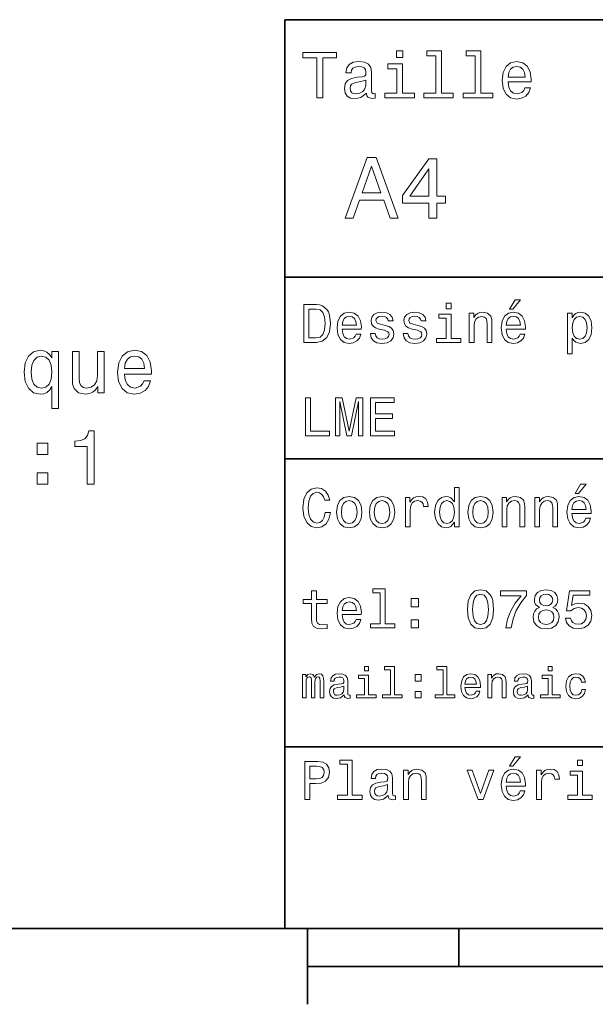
# Model space of a CAD drawing. Extents: x 0 to 296, y 0 to 210.
# Tile 2 of 8: x 79 to 118, y 5 to 70. Entities that reach past the tile are written whole.
import ezdxf

# ---------------------------------------------------------------- set-up
doc = ezdxf.new("R2010")
doc.units = 0

msp = doc.modelspace()

# ---------------------------------------------------------------- linework, layer by layer
at = {"color": 7, "lineweight": 35}
for p, q in [((97, 10), (97, 70)), ((97, 70), (287, 70)), ((97, 53), (162, 53)), ((97, 41), (162, 41)), ((97, 22), (162, 22)), ((10, 10), (287, 10)), ((97, 10), (287, 10)), ((98.5, 7.5), (198.5, 7.5))]:
    msp.add_line(p, q, dxfattribs=at)
at = {"color": 7, "lineweight": 35, "ltscale": 0.125}
msp.add_line((98.5, 10), (98.5, 5), dxfattribs=at)
at = {"color": 7, "lineweight": 35, "ltscale": 0.0625}
msp.add_line((108.5, 10), (108.5, 7.5), dxfattribs=at)
at = {"color": 7, "lineweight": 13}
for points in [[(99.102303, 64.837173), (99.5, 64.837173), (99.5, 67.47406), (100.407784, 67.47406), (100.407784, 67.837173), (98.190201, 67.837173), (98.190201, 67.47406), (99.102303, 67.47406)], [(104.786743, 67.940918), (104.384727, 67.940918), (104.384727, 67.508644), (104.786743, 67.508644)], [(106.969742, 67.621033), (106.969742, 65.157059), (106.187317, 65.157059), (106.187317, 64.837173), (108.128242, 64.837173), (108.128242, 65.157059), (107.350143, 65.157059), (107.350143, 67.940918), (106.373199, 67.940918), (106.373199, 67.621033)], [(109.572044, 67.621033), (109.572044, 65.157059), (108.789627, 65.157059), (108.789627, 64.837173), (110.730545, 64.837173), (110.730545, 65.157059), (109.952454, 65.157059), (109.952454, 67.940918), (108.975502, 67.940918), (108.975502, 67.621033)], [(102.387611, 65.139771), (102.387611, 65.126801), (102.409225, 64.979828), (102.47406, 64.876076), (102.746399, 64.793945), (102.958214, 64.828529), (102.958214, 65.122475), (102.867432, 65.109505), (102.746399, 65.165703), (102.724785, 65.338615), (102.724785, 66.540344), (102.672913, 66.84726), (102.521614, 67.0634), (102.257927, 67.193085), (101.886169, 67.240631), (101.523056, 67.188759), (101.255043, 67.041786), (101.086456, 66.812675), (101.030258, 66.510086), (101.030258, 66.484146), (101.371758, 66.484146), (101.402016, 66.665703), (101.497116, 66.795387), (101.65274, 66.873199), (101.873199, 66.903458), (102.085014, 66.881844), (102.236313, 66.817001), (102.327087, 66.704605), (102.357346, 66.548988), (102.340057, 66.367432), (102.270897, 66.276657), (102.097984, 66.233429), (101.773773, 66.198845), (101.402016, 66.121033), (101.138329, 65.982704), (100.982712, 65.766571), (100.935158, 65.446686), (100.978386, 65.161385), (101.112389, 64.949562), (101.328529, 64.815559), (101.626801, 64.768013), (102.028816, 64.858788)], [(104.773773, 65.157059), (104.773773, 67.080688), (103.796829, 67.080688), (103.796829, 66.756485), (104.393372, 66.756485), (104.393372, 65.157059), (103.615273, 65.157059), (103.615273, 64.837173), (105.560516, 64.837173), (105.560516, 65.157059)], [(111.750717, 65.887604), (113.272339, 65.887604), (113.276657, 66.064842), (113.207497, 66.561958), (113.017288, 66.933716), (112.714699, 67.158501), (112.312683, 67.240631), (111.919312, 67.154175), (111.616714, 66.912102), (111.422188, 66.51873), (111.353027, 66), (111.41787, 65.4683), (111.612396, 65.079247), (111.91066, 64.837173), (112.299713, 64.755043), (112.636887, 64.811234), (112.913544, 64.958214), (113.116714, 65.191643), (113.233429, 65.502876), (112.857346, 65.502876), (112.779541, 65.329971), (112.667145, 65.200287), (112.34726, 65.096542), (112.100868, 65.144089), (111.914986, 65.295387), (111.793945, 65.541786), (111.750717, 65.874634)], [(111.750717, 66.207489), (111.798271, 66.50576), (111.914986, 66.726219), (112.092216, 66.860229), (112.325653, 66.907776), (112.554756, 66.860229), (112.731987, 66.726219), (112.840057, 66.50576), (112.878967, 66.207489)], [(102.344383, 65.649857), (102.292511, 65.425072), (102.154182, 65.252159), (101.946686, 65.139771), (101.691643, 65.100861), (101.527374, 65.122475), (101.41066, 65.191643), (101.337173, 65.312675), (101.315559, 65.481262), (101.332855, 65.632561), (101.402016, 65.740631), (101.678673, 65.861671), (102.028816, 65.913544), (102.344383, 66.017288)], [(100.982712, 56.9049), (101.51297, 56.9049), (101.933716, 58.080692), (103.530258, 58.080692), (103.951012, 56.9049), (104.492798, 56.9049), (103.028816, 60.910664), (102.440926, 60.910664)], [(106.521614, 56.9049), (107.040344, 56.9049), (107.040344, 57.896255), (107.610954, 57.896255), (107.610954, 58.357349), (107.040344, 58.357349), (107.040344, 60.818443), (106.515854, 60.818443), (104.763687, 58.403458), (104.763687, 57.896255), (106.521614, 57.896255)], [(102.118156, 58.570606), (102.734871, 60.334293), (103.351585, 58.570606)], [(105.247841, 58.357349), (106.521614, 60.149857), (106.521614, 58.357349)], [(111.84726, 50.88797), (112.059799, 50.88797), (112.560516, 51.500362), (112.207489, 51.500362)], [(99.080688, 51.190563), (98.248558, 51.190563), (98.248558, 48.690563), (99.080688, 48.690563), (99.473343, 48.769814), (99.765129, 49.011169), (99.945244, 49.40382), (100.010086, 49.940563), (99.952446, 50.488113), (99.880402, 50.70425), (99.779541, 50.877163), (99.487755, 51.111313), (99.296829, 51.168949)], [(99.055473, 50.891571), (99.329254, 50.837536), (99.516571, 50.671829), (99.628242, 50.376442), (99.664268, 49.940563), (99.624641, 49.519093), (99.51297, 49.223705), (99.322044, 49.047192), (99.055473, 48.989555), (98.583572, 48.989555), (98.583572, 50.891571)], [(107.992798, 51.27702), (107.657784, 51.27702), (107.657784, 50.916786), (107.992798, 50.916786)], [(100.784584, 49.565922), (102.052597, 49.565922), (102.056198, 49.713619), (101.998558, 50.127884), (101.840057, 50.437683), (101.587898, 50.625), (101.252884, 50.693443), (100.925072, 50.621399), (100.672913, 50.41967), (100.510803, 50.091862), (100.453171, 49.659584), (100.507202, 49.216499), (100.669312, 48.892292), (100.91787, 48.690563), (101.242073, 48.62212), (101.523056, 48.668949), (101.753601, 48.791428), (101.922913, 48.98595), (102.020172, 49.245319), (101.706772, 49.245319), (101.64193, 49.101227), (101.548271, 48.993156), (101.2817, 48.9067), (101.07637, 48.946327), (100.921471, 49.072407), (100.820602, 49.27774), (100.784584, 49.555115)], [(100.784584, 49.832493), (100.824211, 50.081055), (100.921471, 50.264771), (101.069168, 50.376442), (101.263687, 50.416069), (101.454613, 50.376442), (101.602303, 50.264771), (101.69236, 50.081055), (101.724785, 49.832493)], [(103.623199, 49.818085), (103.317001, 49.890129), (103.090057, 49.972984), (103.014412, 50.142292), (103.036026, 50.261169), (103.111671, 50.347622), (103.234146, 50.401657), (103.41066, 50.423271), (103.579971, 50.401657), (103.713257, 50.336815), (103.799713, 50.239555), (103.835732, 50.109871), (104.145531, 50.109871), (104.145531, 50.117077), (104.091499, 50.351227), (103.943802, 50.534943), (103.713257, 50.650219), (103.41066, 50.693443), (103.104469, 50.650219), (102.881126, 50.531342), (102.740631, 50.354828), (102.697403, 50.131485), (102.729828, 49.915348), (102.830688, 49.76405), (102.996399, 49.655983), (103.237755, 49.580334), (103.590775, 49.493877), (103.806915, 49.40382), (103.864555, 49.331772), (103.886169, 49.223705), (103.853745, 49.09042), (103.767288, 48.989555), (103.626801, 48.924713), (103.439484, 48.903099), (103.241356, 48.924713), (103.09726, 49.000362), (103, 49.122841), (102.960373, 49.292149), (102.654175, 49.292149), (102.704613, 49.003963), (102.852303, 48.795029), (103.086456, 48.668949), (103.41066, 48.62212), (103.749283, 48.668949), (103.997841, 48.795029), (104.149139, 48.996758), (104.203171, 49.259727), (104.163544, 49.486671), (104.051872, 49.641571), (103.868156, 49.742435)], [(105.791786, 49.818085), (105.485588, 49.890129), (105.258644, 49.972984), (105.182999, 50.142292), (105.204613, 50.261169), (105.280258, 50.347622), (105.40274, 50.401657), (105.579254, 50.423271), (105.748558, 50.401657), (105.881844, 50.336815), (105.9683, 50.239555), (106.004326, 50.109871), (106.314117, 50.109871), (106.314117, 50.117077), (106.260086, 50.351227), (106.112396, 50.534943), (105.881844, 50.650219), (105.579254, 50.693443), (105.273056, 50.650219), (105.049713, 50.531342), (104.909225, 50.354828), (104.865997, 50.131485), (104.898415, 49.915348), (104.999283, 49.76405), (105.164986, 49.655983), (105.406342, 49.580334), (105.759369, 49.493877), (105.975502, 49.40382), (106.033142, 49.331772), (106.054756, 49.223705), (106.022339, 49.09042), (105.935883, 48.989555), (105.795387, 48.924713), (105.60807, 48.903099), (105.409943, 48.924713), (105.265854, 49.000362), (105.168587, 49.122841), (105.12896, 49.292149), (104.822769, 49.292149), (104.873199, 49.003963), (105.020897, 48.795029), (105.255043, 48.668949), (105.579254, 48.62212), (105.91787, 48.668949), (106.166428, 48.795029), (106.317726, 48.996758), (106.371758, 49.259727), (106.33213, 49.486671), (106.220459, 49.641571), (106.036743, 49.742435)], [(107.981987, 48.957134), (107.981987, 50.560158), (107.16787, 50.560158), (107.16787, 50.289986), (107.664986, 50.289986), (107.664986, 48.957134), (107.016571, 48.957134), (107.016571, 48.690563), (108.637611, 48.690563), (108.637611, 48.957134)], [(109.181557, 48.690563), (109.498558, 48.690563), (109.498558, 49.807278), (109.530983, 50.063042), (109.635445, 50.250362), (109.797546, 50.365635), (110.013687, 50.408863), (110.1866, 50.372841), (110.29467, 50.275578), (110.348701, 50.113472), (110.366714, 49.897335), (110.366714, 48.690563), (110.683716, 48.690563), (110.683716, 49.962177), (110.669312, 50.217941), (110.604469, 50.430477), (110.39193, 50.625), (110.060516, 50.693443), (109.876801, 50.668228), (109.721901, 50.599785), (109.588615, 50.484512), (109.484146, 50.329613), (109.484146, 50.625), (109.181557, 50.625)], [(111.627518, 49.565922), (112.895531, 49.565922), (112.899132, 49.713619), (112.841499, 50.127884), (112.682999, 50.437683), (112.430832, 50.625), (112.095825, 50.693443), (111.768013, 50.621399), (111.515854, 50.41967), (111.353745, 50.091862), (111.296112, 49.659584), (111.350143, 49.216499), (111.512245, 48.892292), (111.760803, 48.690563), (112.085014, 48.62212), (112.365997, 48.668949), (112.596542, 48.791428), (112.765854, 48.98595), (112.863113, 49.245319), (112.549713, 49.245319), (112.484871, 49.101227), (112.391212, 48.993156), (112.124641, 48.9067), (111.919312, 48.946327), (111.764412, 49.072407), (111.663544, 49.27774), (111.627518, 49.555115)], [(111.627518, 49.832493), (111.667145, 50.081055), (111.764412, 50.264771), (111.912102, 50.376442), (112.106628, 50.416069), (112.297546, 50.376442), (112.445244, 50.264771), (112.535301, 50.081055), (112.567726, 49.832493)], [(115.986313, 50.326012), (115.986313, 50.625), (115.669312, 50.625), (115.669312, 47.941284), (115.986313, 47.941284), (115.986313, 48.98595), (116.097984, 48.816643), (116.22406, 48.704971), (116.541069, 48.62212), (116.843658, 48.690563), (117.081413, 48.895893), (117.236313, 49.2201), (117.293945, 49.659584), (117.236313, 50.095463), (117.081413, 50.41967), (116.843658, 50.621399), (116.541069, 50.693443), (116.368156, 50.671829), (116.220459, 50.603386), (116.094383, 50.488113)], [(116.48703, 48.9067), (116.274498, 48.953533), (116.119598, 49.097622), (116.022339, 49.331772), (115.989914, 49.659584), (116.022339, 49.983791), (116.119598, 50.217941), (116.274498, 50.358429), (116.48703, 50.408863), (116.681557, 50.358429), (116.836456, 50.21434), (116.933716, 49.98019), (116.969742, 49.659584), (116.933716, 49.335377), (116.836456, 49.097622), (116.681557, 48.953533)], [(81.605873, 47.666786), (81.449532, 47.89373), (81.273026, 48.055115), (81.066246, 48.145889), (80.829216, 48.181194), (80.400543, 48.08033), (80.067688, 47.797909), (79.85083, 47.344017), (79.775177, 46.733788), (79.85083, 46.118515), (80.067688, 45.664623), (80.400543, 45.377159), (80.829216, 45.281338), (81.066246, 45.311596), (81.267975, 45.397331), (81.444489, 45.553673), (81.605873, 45.790703), (81.605873, 44.328167), (82.049683, 44.328167), (82.049683, 48.085373), (81.605873, 48.085373)], [(86.401978, 46.602665), (88.1772, 46.602665), (88.182236, 46.809437), (88.101547, 47.389408), (87.879646, 47.823124), (87.526619, 48.085373), (87.057602, 48.181194), (86.598663, 48.08033), (86.245636, 47.797909), (86.018692, 47.338974), (85.938004, 46.733788), (86.013657, 46.113472), (86.240601, 45.65958), (86.588577, 45.377159), (87.042465, 45.281338), (87.435844, 45.346901), (87.758606, 45.518368), (87.995636, 45.790703), (88.131805, 46.153816), (87.693047, 46.153816), (87.602264, 45.952087), (87.471146, 45.800789), (87.097946, 45.679752), (86.810486, 45.735229), (86.593628, 45.911743), (86.452408, 46.199203), (86.401978, 46.587532)], [(80.229073, 46.733788), (80.27446, 47.182636), (80.415672, 47.510445), (80.627487, 47.712173), (80.904861, 47.78278), (81.197372, 47.712173), (81.419273, 47.515488), (81.5504, 47.187679), (81.60083, 46.733788), (81.5504, 46.274853), (81.419273, 45.947044), (81.197372, 45.745316), (80.904861, 45.679752), (80.627487, 45.745316), (80.415672, 45.947044), (80.27446, 46.279896)], [(85.065521, 48.085373), (84.621719, 48.085373), (84.621719, 46.521973), (84.571289, 46.158859), (84.425034, 45.89661), (84.19809, 45.735229), (83.900543, 45.684795), (83.663513, 45.725143), (83.512207, 45.84618), (83.426476, 46.052952), (83.406303, 46.345459), (83.406303, 48.085373), (82.962502, 48.085373), (82.962502, 46.305115), (82.977631, 45.947044), (83.073456, 45.649494), (83.365959, 45.377159), (83.834976, 45.281338), (84.087143, 45.316639), (84.304001, 45.407417), (84.490601, 45.563759), (84.641891, 45.790703), (84.641891, 45.377159), (85.065521, 45.377159)], [(86.401978, 46.975861), (86.457458, 47.323845), (86.593628, 47.581051), (86.8004, 47.737389), (87.072731, 47.792866), (87.340027, 47.737389), (87.546799, 47.581051), (87.672874, 47.323845), (87.718262, 46.975861)], [(98.353027, 42.530979), (99.959656, 42.530979), (99.959656, 42.833572), (98.684441, 42.833572), (98.684441, 45.030979), (98.353027, 45.030979)], [(100.352303, 42.530979), (100.629684, 42.530979), (100.629684, 44.80043), (101.097984, 42.530979), (101.407784, 42.530979), (101.872482, 44.80043), (101.872482, 42.530979), (102.153458, 42.530979), (102.153458, 45.030979), (101.713974, 45.030979), (101.252884, 42.826366), (100.795387, 45.030979), (100.352303, 45.030979)], [(102.664986, 42.530979), (104.25, 42.530979), (104.25, 42.833572), (102.996399, 42.833572), (102.996399, 43.680115), (104.113113, 43.680115), (104.113113, 43.979107), (102.996399, 43.979107), (102.996399, 44.728386), (104.221184, 44.728386), (104.221184, 45.030979), (102.664986, 45.030979)], [(83.930801, 39.33033), (84.389732, 39.33033), (84.389732, 42.855545), (84.046799, 42.855545), (83.956017, 42.547909), (83.77446, 42.341137), (83.497086, 42.2201), (83.1138, 42.179752), (83.1138, 41.821686), (83.930801, 41.821686)], [(80.637573, 41.287102), (81.333542, 41.287102), (81.333542, 42.038544), (80.637573, 42.038544)], [(80.637573, 39.33033), (81.333542, 39.33033), (81.333542, 40.081772), (80.637573, 40.081772)], [(99.66787, 37.460373), (99.595818, 37.15778), (99.476944, 36.941643), (99.311241, 36.808357), (99.116714, 36.765129), (98.882568, 36.829971), (98.698845, 37.024494), (98.57637, 37.341499), (98.536743, 37.780979), (98.57637, 38.216858), (98.695244, 38.537464), (98.87896, 38.731987), (99.116714, 38.80043), (99.289627, 38.764408), (99.437317, 38.663544), (99.552597, 38.501442), (99.631844, 38.278099), (99.97406, 38.278099), (99.865997, 38.620316), (99.678673, 38.879681), (99.422913, 39.041786), (99.116714, 39.099422), (98.734871, 39.009365), (98.443085, 38.757202), (98.25576, 38.342937), (98.190926, 37.780979), (98.25576, 37.219021), (98.443085, 36.804756), (98.734871, 36.548992), (99.116714, 36.462536), (99.451729, 36.530979), (99.721901, 36.721901), (99.912827, 37.035301), (100.013687, 37.460373)], [(108.201729, 36.829971), (108.201729, 36.530979), (108.51873, 36.530979), (108.51873, 39.117435), (108.20533, 39.117435), (108.20533, 38.170029), (107.963974, 38.443802), (107.816284, 38.508644), (107.646973, 38.533859), (107.340775, 38.461815), (107.103027, 38.260086), (106.948128, 37.935879), (106.894089, 37.5), (106.948128, 37.064121), (107.103027, 36.736309), (107.340775, 36.530979), (107.646973, 36.462536), (107.816284, 36.487751), (107.967575, 36.552593)], [(116.184441, 38.728386), (116.396973, 38.728386), (116.897697, 39.340778), (116.54467, 39.340778)], [(100.413544, 37.496399), (100.471184, 37.056915), (100.636887, 36.732708), (100.899857, 36.530979), (101.252884, 36.462536), (101.602303, 36.530979), (101.865273, 36.729107), (102.030983, 37.053314), (102.092216, 37.496399), (102.030983, 37.935879), (101.865273, 38.263687), (101.602303, 38.461815), (101.252884, 38.533859), (100.899857, 38.461815), (100.636887, 38.260086), (100.471184, 37.935879)], [(102.58213, 37.496399), (102.639771, 37.056915), (102.805473, 36.732708), (103.068443, 36.530979), (103.421471, 36.462536), (103.770897, 36.530979), (104.033859, 36.729107), (104.19957, 37.053314), (104.260803, 37.496399), (104.19957, 37.935879), (104.033859, 38.263687), (103.770897, 38.461815), (103.421471, 38.533859), (103.068443, 38.461815), (102.805473, 38.260086), (102.639771, 37.935879)], [(104.963257, 36.530979), (105.280258, 36.530979), (105.280258, 37.636887), (105.312683, 37.903458), (105.409943, 38.094379), (105.568443, 38.209652), (105.780983, 38.249279), (105.939484, 38.224064), (106.058357, 38.152016), (106.130402, 38.029537), (106.155617, 37.863831), (106.476227, 37.863831), (106.432999, 38.155621), (106.314117, 38.364552), (106.115997, 38.490635), (105.845825, 38.533859), (105.662102, 38.505043), (105.503601, 38.432995), (105.363113, 38.310516), (105.251442, 38.144814), (105.251442, 38.465416), (104.963257, 38.465416)], [(109.087898, 37.496399), (109.145531, 37.056915), (109.311241, 36.732708), (109.574203, 36.530979), (109.927231, 36.462536), (110.276657, 36.530979), (110.539627, 36.729107), (110.70533, 37.053314), (110.766571, 37.496399), (110.70533, 37.935879), (110.539627, 38.263687), (110.276657, 38.461815), (109.927231, 38.533859), (109.574203, 38.461815), (109.311241, 38.260086), (109.145531, 37.935879)], [(111.350143, 36.530979), (111.667145, 36.530979), (111.667145, 37.647694), (111.69957, 37.903458), (111.804031, 38.090778), (111.966141, 38.206051), (112.182274, 38.249279), (112.355186, 38.213257), (112.463257, 38.115993), (112.517288, 37.953888), (112.535301, 37.737751), (112.535301, 36.530979), (112.852303, 36.530979), (112.852303, 37.802593), (112.837898, 38.058357), (112.773056, 38.270893), (112.560516, 38.465416), (112.229103, 38.533859), (112.045387, 38.508644), (111.890488, 38.440201), (111.757202, 38.324928), (111.65274, 38.170029), (111.65274, 38.465416), (111.350143, 38.465416)], [(113.51873, 36.530979), (113.835732, 36.530979), (113.835732, 37.647694), (113.868156, 37.903458), (113.972626, 38.090778), (114.134727, 38.206051), (114.350861, 38.249279), (114.523773, 38.213257), (114.631844, 38.115993), (114.685883, 37.953888), (114.703888, 37.737751), (114.703888, 36.530979), (115.020889, 36.530979), (115.020889, 37.802593), (115.006485, 38.058357), (114.941643, 38.270893), (114.729111, 38.465416), (114.39769, 38.533859), (114.213974, 38.508644), (114.059082, 38.440201), (113.925789, 38.324928), (113.821327, 38.170029), (113.821327, 38.465416), (113.51873, 38.465416)], [(115.964699, 37.406338), (117.232712, 37.406338), (117.236313, 37.554035), (117.178673, 37.9683), (117.020172, 38.278099), (116.768013, 38.465416), (116.432999, 38.533859), (116.105186, 38.461815), (115.853027, 38.260086), (115.690918, 37.932278), (115.633286, 37.5), (115.687317, 37.056915), (115.849426, 36.732708), (116.097984, 36.530979), (116.422188, 36.462536), (116.703171, 36.509365), (116.933716, 36.631844), (117.103027, 36.826366), (117.200287, 37.085735), (116.886887, 37.085735), (116.822044, 36.941643), (116.728386, 36.833572), (116.461815, 36.747116), (116.256485, 36.786743), (116.101585, 36.912823), (116.000717, 37.118156), (115.964699, 37.395531)], [(100.737755, 37.5), (100.770172, 37.824207), (100.87104, 38.058357), (101.033142, 38.20245), (101.252884, 38.25288), (101.469017, 38.20245), (101.631126, 38.061958), (101.731987, 37.824207), (101.768013, 37.5), (101.731987, 37.172188), (101.631126, 36.934437), (101.469017, 36.790344), (101.252884, 36.743515), (101.033142, 36.790344), (100.87104, 36.934437), (100.770172, 37.172188)], [(102.906342, 37.5), (102.938759, 37.824207), (103.039627, 38.058357), (103.201729, 38.20245), (103.421471, 38.25288), (103.637611, 38.20245), (103.799713, 38.061958), (103.900574, 37.824207), (103.9366, 37.5), (103.900574, 37.172188), (103.799713, 36.934437), (103.637611, 36.790344), (103.421471, 36.743515), (103.201729, 36.790344), (103.039627, 36.934437), (102.938759, 37.172188)], [(107.701012, 38.249279), (107.909943, 38.198845), (108.068443, 38.058357), (108.162102, 37.824207), (108.198128, 37.5), (108.162102, 37.172188), (108.068443, 36.938038), (107.909943, 36.793949), (107.701012, 36.747116), (107.502884, 36.793949), (107.351585, 36.938038), (107.250717, 37.175793), (107.2183, 37.5), (107.250717, 37.820606), (107.351585, 38.054756), (107.502884, 38.198845)], [(109.412102, 37.5), (109.444527, 37.824207), (109.545387, 38.058357), (109.707489, 38.20245), (109.927231, 38.25288), (110.143372, 38.20245), (110.305473, 38.061958), (110.406342, 37.824207), (110.44236, 37.5), (110.406342, 37.172188), (110.305473, 36.934437), (110.143372, 36.790344), (109.927231, 36.743515), (109.707489, 36.790344), (109.545387, 36.934437), (109.444527, 37.172188)], [(115.964699, 37.672909), (116.004318, 37.921471), (116.101585, 38.105186), (116.249283, 38.216858), (116.443802, 38.256485), (116.634727, 38.216858), (116.782425, 38.105186), (116.872482, 37.921471), (116.9049, 37.672909)], [(98.763687, 31.449568), (98.763687, 30.480547), (98.785301, 30.167147), (98.886169, 29.951008), (99.087898, 29.824926), (99.430115, 29.7817), (99.804756, 29.799711), (99.804756, 30.073486), (99.530983, 30.051872), (99.282417, 30.08069), (99.149132, 30.170748), (99.091499, 30.322046), (99.080688, 30.534582), (99.080688, 31.449568), (99.804756, 31.449568), (99.804756, 31.71974), (99.080688, 31.71974), (99.080688, 32.285301), (98.763687, 32.285301), (98.763687, 31.71974), (98.216141, 31.71974), (98.216141, 31.449568)], [(100.784584, 30.725504), (102.052597, 30.725504), (102.056198, 30.873198), (101.998558, 31.287464), (101.840057, 31.597261), (101.587898, 31.784582), (101.252884, 31.853025), (100.925072, 31.780979), (100.672913, 31.57925), (100.510803, 31.25144), (100.453171, 30.819164), (100.507202, 30.37608), (100.669312, 30.051872), (100.91787, 29.850143), (101.242073, 29.7817), (101.523056, 29.828529), (101.753601, 29.951008), (101.922913, 30.145533), (102.020172, 30.404898), (101.706772, 30.404898), (101.64193, 30.260807), (101.548271, 30.152737), (101.2817, 30.066282), (101.07637, 30.105907), (100.921471, 30.231987), (100.820602, 30.437319), (100.784584, 30.714697)], [(103.306198, 32.170029), (103.306198, 30.116714), (102.654175, 30.116714), (102.654175, 29.850143), (104.271614, 29.850143), (104.271614, 30.116714), (103.623199, 30.116714), (103.623199, 32.4366), (102.809074, 32.4366), (102.809074, 32.170029)], [(109.059074, 31.071325), (109.113113, 30.505762), (109.282425, 30.102304), (109.552597, 29.857347), (109.927231, 29.778097), (110.298271, 29.857347), (110.568443, 30.102304), (110.734146, 30.505762), (110.791786, 31.071325), (110.734146, 31.633286), (110.665703, 31.856628), (110.568443, 32.040344), (110.298271, 32.285301), (109.927231, 32.368156), (109.552597, 32.285301), (109.282425, 32.036743), (109.113113, 31.633286)], [(109.4049, 31.071325), (109.433716, 31.507204), (109.523773, 31.820604), (109.685883, 32.004322), (109.927231, 32.069164), (110.164986, 32.004322), (110.327087, 31.820604), (110.417145, 31.507204), (110.445969, 31.071325), (110.417145, 30.631844), (110.327087, 30.318443), (110.164986, 30.134726), (109.927231, 30.073486), (109.685883, 30.134726), (109.523773, 30.318443), (109.433716, 30.631844)], [(111.5951, 29.850143), (111.958931, 29.850143), (112.077812, 30.444523), (112.286743, 30.999279), (112.58213, 31.514408), (112.967575, 31.997118), (112.967575, 32.296108), (111.252884, 32.296108), (111.252884, 31.9683), (112.621758, 31.9683), (112.225502, 31.481987), (111.926514, 30.974062), (111.717575, 30.433718)], [(113.817726, 31.197405), (113.634003, 31.09654), (113.507927, 30.956051), (113.428673, 30.779539), (113.403458, 30.567001), (113.461098, 30.246397), (113.626801, 29.997837), (113.896973, 29.839336), (114.264404, 29.778097), (114.628242, 29.839336), (114.898415, 29.997837), (115.064117, 30.246397), (115.125359, 30.567001), (115.096542, 30.779539), (115.020889, 30.956051), (114.891212, 31.09654), (114.71109, 31.197405), (114.855186, 31.283861), (114.956055, 31.402737), (115.017288, 31.546829), (115.038902, 31.723343), (114.98127, 31.979107), (114.829971, 32.184437), (114.585014, 32.317722), (114.264404, 32.368156), (113.940201, 32.317722), (113.695244, 32.184437), (113.540344, 31.979107), (113.486313, 31.723343), (113.504318, 31.546829), (113.565559, 31.402737)], [(113.828529, 31.694523), (113.857346, 31.853025), (113.943802, 31.975504), (114.080688, 32.051151), (114.264404, 32.079971), (114.444527, 32.051151), (114.581413, 31.975504), (114.66787, 31.853025), (114.700287, 31.694523), (114.66787, 31.532419), (114.581413, 31.40634), (114.444527, 31.323486), (114.264404, 31.298271), (114.080688, 31.327089), (113.943802, 31.40634), (113.857346, 31.532419)], [(115.539627, 30.502161), (115.618874, 30.206772), (115.795387, 29.976225), (116.054756, 29.832132), (116.386169, 29.778097), (116.75, 29.842939), (117.034584, 30.019451), (117.214699, 30.300432), (117.283142, 30.660662), (117.221901, 30.995676), (117.048996, 31.258644), (116.778816, 31.427954), (116.429398, 31.489193), (116.159225, 31.445965), (115.950287, 31.327089), (116.051155, 32.000721), (117.146255, 32.000721), (117.146255, 32.296108), (115.809799, 32.296108), (115.611671, 30.970461), (115.899857, 30.970461), (116.108788, 31.139769), (116.375359, 31.201008), (116.605911, 31.161383), (116.782425, 31.046108), (116.894089, 30.869596), (116.933716, 30.642651), (116.894089, 30.415705), (116.778816, 30.239193), (116.60231, 30.127522), (116.375359, 30.087896), (116.184441, 30.113111), (116.036743, 30.195965), (115.928673, 30.325647), (115.874641, 30.502161)], [(100.784584, 30.992075), (100.824211, 31.240633), (100.921471, 31.424351), (101.069168, 31.536022), (101.263687, 31.575647), (101.454613, 31.536022), (101.602303, 31.424351), (101.69236, 31.240633), (101.724785, 30.992075)], [(105.341499, 31.247837), (105.838615, 31.247837), (105.838615, 31.784582), (105.341499, 31.784582)], [(113.749283, 30.574207), (113.7817, 30.765129), (113.886169, 30.909222), (114.048271, 31.002882), (114.264404, 31.035301), (114.476944, 31.002882), (114.639046, 30.909222), (114.743515, 30.765129), (114.779541, 30.574207), (114.743515, 30.368876), (114.639046, 30.213976), (114.476944, 30.113111), (114.264404, 30.08069), (114.048271, 30.113111), (113.886169, 30.213976), (113.7817, 30.368876)], [(105.341499, 29.850143), (105.838615, 29.850143), (105.838615, 30.386887), (105.341499, 30.386887)], [(98.170029, 25.224785), (98.403458, 25.224785), (98.403458, 26.259367), (98.41787, 26.414986), (98.461098, 26.527378), (98.527374, 26.59366), (98.613831, 26.619598), (98.682999, 26.596542), (98.729103, 26.538906), (98.752159, 26.440924), (98.760803, 26.311241), (98.760803, 25.224785), (98.979828, 25.224785), (98.979828, 26.259367), (98.99424, 26.412106), (99.03746, 26.524496), (99.106628, 26.59366), (99.193085, 26.619598), (99.262245, 26.596542), (99.308357, 26.538906), (99.337173, 26.311241), (99.337173, 25.224785), (99.570602, 25.224785), (99.570602, 26.293949), (99.556198, 26.515852), (99.510086, 26.685881), (99.41787, 26.789627), (99.268013, 26.827091), (99.092216, 26.769453), (98.956772, 26.602306), (98.850143, 26.766571), (98.671471, 26.827091), (98.507202, 26.769453), (98.394814, 26.60807), (98.394814, 26.772335), (98.170029, 26.772335)], [(100.925072, 25.426514), (100.925072, 25.417868), (100.939484, 25.319885), (100.982712, 25.250721), (101.164268, 25.195967), (101.305473, 25.219021), (101.305473, 25.414986), (101.244957, 25.406342), (101.164268, 25.443806), (101.149857, 25.559078), (101.149857, 26.360231), (101.115273, 26.564842), (101.014412, 26.708935), (100.838615, 26.795389), (100.590775, 26.827091), (100.348701, 26.792507), (100.170029, 26.694525), (100.05764, 26.541788), (100.020172, 26.340059), (100.020172, 26.322767), (100.247841, 26.322767), (100.268013, 26.443806), (100.331413, 26.53026), (100.435158, 26.582134), (100.58213, 26.602306), (100.723343, 26.587896), (100.824211, 26.54467), (100.884727, 26.469742), (100.9049, 26.365995), (100.893372, 26.244957), (100.84726, 26.184439), (100.731987, 26.155621), (100.515854, 26.132566), (100.268013, 26.080692), (100.092216, 25.988474), (99.988472, 25.844381), (99.956772, 25.631124), (99.985588, 25.440924), (100.074928, 25.299713), (100.219017, 25.210375), (100.41787, 25.178675), (100.685883, 25.239195)], [(102.515854, 25.438042), (102.515854, 26.720463), (101.864555, 26.720463), (101.864555, 26.504324), (102.262245, 26.504324), (102.262245, 25.438042), (101.743515, 25.438042), (101.743515, 25.224785), (103.040344, 25.224785), (103.040344, 25.438042)], [(102.524498, 27.293949), (102.256485, 27.293949), (102.256485, 27.005764), (102.524498, 27.005764)], [(103.979828, 27.080692), (103.979828, 25.438042), (103.458214, 25.438042), (103.458214, 25.224785), (104.752159, 25.224785), (104.752159, 25.438042), (104.233429, 25.438042), (104.233429, 27.293949), (103.58213, 27.293949), (103.58213, 27.080692)], [(105.60807, 26.342941), (106.005768, 26.342941), (106.005768, 26.772335), (105.60807, 26.772335)], [(107.44957, 27.080692), (107.44957, 25.438042), (106.927956, 25.438042), (106.927956, 25.224785), (108.221901, 25.224785), (108.221901, 25.438042), (107.703171, 25.438042), (107.703171, 27.293949), (107.051872, 27.293949), (107.051872, 27.080692)], [(108.902016, 25.925074), (109.916428, 25.925074), (109.919312, 26.043228), (109.873199, 26.374641), (109.746399, 26.622478), (109.54467, 26.772335), (109.276657, 26.827091), (109.014412, 26.769453), (108.812683, 26.60807), (108.682999, 26.345821), (108.636887, 26), (108.680115, 25.645535), (108.809799, 25.386168), (109.008644, 25.224785), (109.268013, 25.170031), (109.492798, 25.207495), (109.677231, 25.305477), (109.812683, 25.461096), (109.890488, 25.668589), (109.639771, 25.668589), (109.587898, 25.553314), (109.51297, 25.46686), (109.299713, 25.397696), (109.135445, 25.429396), (109.011528, 25.53026), (108.930832, 25.694525), (108.902016, 25.916428)], [(110.414986, 25.224785), (110.668587, 25.224785), (110.668587, 26.118156), (110.694527, 26.322767), (110.778099, 26.472624), (110.907784, 26.564842), (111.080688, 26.599424), (111.219017, 26.570606), (111.305473, 26.492796), (111.348701, 26.363113), (111.363113, 26.190203), (111.363113, 25.224785), (111.616714, 25.224785), (111.616714, 26.242077), (111.605186, 26.446688), (111.553314, 26.616716), (111.383286, 26.772335), (111.118156, 26.827091), (110.971184, 26.806917), (110.84726, 26.752163), (110.740631, 26.659943), (110.657059, 26.536024), (110.657059, 26.772335), (110.414986, 26.772335)], [(113.06916, 25.426514), (113.06916, 25.417868), (113.083572, 25.319885), (113.126801, 25.250721), (113.308357, 25.195967), (113.44957, 25.219021), (113.44957, 25.414986), (113.389046, 25.406342), (113.308357, 25.443806), (113.293945, 25.559078), (113.293945, 26.360231), (113.259369, 26.564842), (113.158501, 26.708935), (112.982712, 26.795389), (112.734871, 26.827091), (112.492798, 26.792507), (112.314117, 26.694525), (112.201729, 26.541788), (112.164261, 26.340059), (112.164261, 26.322767), (112.39193, 26.322767), (112.412102, 26.443806), (112.475502, 26.53026), (112.579247, 26.582134), (112.726227, 26.602306), (112.867432, 26.587896), (112.9683, 26.54467), (113.028816, 26.469742), (113.048988, 26.365995), (113.03746, 26.244957), (112.991356, 26.184439), (112.876083, 26.155621), (112.659943, 26.132566), (112.412102, 26.080692), (112.236313, 25.988474), (112.132561, 25.844381), (112.100861, 25.631124), (112.129684, 25.440924), (112.219017, 25.299713), (112.363113, 25.210375), (112.561958, 25.178675), (112.829971, 25.239195)], [(114.659943, 25.438042), (114.659943, 26.720463), (114.008644, 26.720463), (114.008644, 26.504324), (114.406342, 26.504324), (114.406342, 25.438042), (113.887604, 25.438042), (113.887604, 25.224785), (115.184433, 25.224785), (115.184433, 25.438042)], [(114.668587, 27.293949), (114.400574, 27.293949), (114.400574, 27.005764), (114.668587, 27.005764)], [(116.605186, 26.259367), (116.855904, 26.259367), (116.804031, 26.489914), (116.680115, 26.671471), (116.48703, 26.783863), (116.236313, 26.827091), (115.959656, 26.769453), (115.749275, 26.60807), (115.616714, 26.345821), (115.570602, 25.994238), (115.613831, 25.645535), (115.743515, 25.386168), (115.948128, 25.224785), (116.227661, 25.170031), (116.475502, 25.213257), (116.668587, 25.334295), (116.801147, 25.524496), (116.858788, 25.778099), (116.616714, 25.778099), (116.573486, 25.616716), (116.492798, 25.495678), (116.377518, 25.42075), (116.236313, 25.397696), (116.060516, 25.43516), (115.933716, 25.550434), (115.855904, 25.737753), (115.829971, 26.002882), (115.855904, 26.262249), (115.9366, 26.449568), (116.066284, 26.564842), (116.236313, 26.605188), (116.386169, 26.579252), (116.498558, 26.51297), (116.573486, 26.40346)], [(100.896255, 25.766571), (100.861671, 25.616716), (100.769455, 25.501442), (100.631126, 25.426514), (100.461098, 25.400578), (100.351585, 25.414986), (100.273773, 25.461096), (100.224785, 25.541788), (100.210373, 25.654181), (100.221901, 25.755045), (100.268013, 25.827091), (100.452446, 25.907782), (100.685883, 25.942364), (100.896255, 26.011528)], [(108.902016, 26.138329), (108.933716, 26.337177), (109.011528, 26.48415), (109.129684, 26.573488), (109.285301, 26.605188), (109.438042, 26.573488), (109.556198, 26.48415), (109.628242, 26.337177), (109.654175, 26.138329)], [(113.040344, 25.766571), (113.00576, 25.616716), (112.913544, 25.501442), (112.775215, 25.426514), (112.605186, 25.400578), (112.495674, 25.414986), (112.41787, 25.461096), (112.368874, 25.541788), (112.354462, 25.654181), (112.365997, 25.755045), (112.412102, 25.827091), (112.596542, 25.907782), (112.829971, 25.942364), (113.040344, 26.011528)], [(105.60807, 25.224785), (106.005768, 25.224785), (106.005768, 25.654181), (105.60807, 25.654181)], [(98.324211, 18.530979), (98.655617, 18.530979), (98.655617, 19.586454), (99.023056, 19.586454), (99.394089, 19.604465), (99.689484, 19.730547), (99.880402, 19.975504), (99.945244, 20.310518), (99.894814, 20.620316), (99.750717, 20.847261), (99.51297, 20.98415), (99.188759, 21.030979), (98.324211, 21.030979)], [(101.137611, 20.850864), (101.137611, 18.79755), (100.485588, 18.79755), (100.485588, 18.530979), (102.103027, 18.530979), (102.103027, 18.79755), (101.454613, 18.79755), (101.454613, 21.117435), (100.640488, 21.117435), (100.640488, 20.850864)], [(111.84726, 20.728386), (112.059799, 20.728386), (112.560516, 21.340778), (112.207489, 21.340778)], [(116.667145, 21.117435), (116.33213, 21.117435), (116.33213, 20.757204), (116.667145, 20.757204)], [(99.098701, 20.724783), (99.314842, 20.703169), (99.473343, 20.634726), (99.567001, 20.508644), (99.599426, 20.310518), (99.5634, 20.101583), (99.466141, 19.975504), (99.30043, 19.910662), (99.073486, 19.892651), (98.655617, 19.892651), (98.655617, 20.724783)], [(103.824928, 18.78314), (103.824928, 18.772333), (103.842941, 18.649855), (103.896973, 18.5634), (104.123917, 18.494957), (104.30043, 18.523775), (104.30043, 18.768732), (104.224785, 18.757925), (104.123917, 18.804754), (104.105911, 18.948847), (104.105911, 19.950287), (104.062683, 20.206051), (103.9366, 20.386166), (103.716858, 20.494236), (103.407059, 20.533861), (103.104469, 20.490633), (102.881126, 20.368155), (102.740631, 20.177233), (102.693802, 19.925072), (102.693802, 19.903458), (102.978386, 19.903458), (103.003601, 20.054754), (103.082855, 20.162823), (103.21254, 20.227665), (103.396255, 20.252882), (103.572769, 20.234869), (103.698845, 20.180836), (103.774498, 20.087175), (103.799713, 19.957493), (103.785301, 19.806194), (103.727669, 19.730547), (103.583572, 19.694523), (103.3134, 19.665705), (103.003601, 19.600864), (102.783859, 19.48559), (102.654175, 19.305475), (102.614555, 19.038904), (102.650574, 18.801151), (102.762245, 18.62464), (102.94236, 18.512968), (103.190926, 18.473343), (103.52594, 18.54899)], [(104.844383, 18.530979), (105.161385, 18.530979), (105.161385, 19.647694), (105.193802, 19.903458), (105.298271, 20.090778), (105.460373, 20.206051), (105.676514, 20.249279), (105.849426, 20.213255), (105.957497, 20.115993), (106.011528, 19.95389), (106.029541, 19.737751), (106.029541, 18.530979), (106.346542, 18.530979), (106.346542, 19.802593), (106.33213, 20.058357), (106.267288, 20.270893), (106.054756, 20.465418), (105.723343, 20.533861), (105.539627, 20.508644), (105.384727, 20.440201), (105.251442, 20.324926), (105.146973, 20.170029), (105.146973, 20.465418), (104.844383, 20.465418)], [(109.761528, 18.530979), (110.096542, 18.530979), (110.802597, 20.465418), (110.474785, 20.465418), (109.930832, 18.905619), (109.376083, 20.465418), (109.04467, 20.465418)], [(111.627518, 19.40634), (112.895531, 19.40634), (112.899132, 19.554033), (112.841499, 19.9683), (112.682999, 20.278097), (112.430832, 20.465418), (112.095825, 20.533861), (111.768013, 20.461815), (111.515854, 20.260086), (111.353745, 19.932276), (111.296112, 19.5), (111.350143, 19.056915), (111.512245, 18.732708), (111.760803, 18.530979), (112.085014, 18.462536), (112.365997, 18.509365), (112.596542, 18.631844), (112.765854, 18.826368), (112.863113, 19.085733), (112.549713, 19.085733), (112.484871, 18.941643), (112.391212, 18.833572), (112.124641, 18.747118), (111.919312, 18.786743), (111.764412, 18.912823), (111.663544, 19.118155), (111.627518, 19.395533)], [(111.627518, 19.672911), (111.667145, 19.921469), (111.764412, 20.105186), (111.912102, 20.216858), (112.106628, 20.256483), (112.297546, 20.216858), (112.445244, 20.105186), (112.535301, 19.921469), (112.567726, 19.672911)], [(113.637604, 18.530979), (113.954613, 18.530979), (113.954613, 19.636887), (113.98703, 19.903458), (114.08429, 20.094379), (114.242798, 20.209654), (114.45533, 20.249279), (114.613831, 20.224062), (114.732712, 20.152016), (114.804756, 20.029537), (114.829971, 19.863832), (115.150574, 19.863832), (115.107346, 20.155619), (114.988472, 20.364553), (114.790344, 20.490633), (114.520172, 20.533861), (114.336456, 20.505043), (114.177956, 20.432997), (114.03746, 20.310518), (113.925789, 20.144812), (113.925789, 20.465418), (113.637604, 20.465418)], [(116.656342, 18.79755), (116.656342, 20.400576), (115.842216, 20.400576), (115.842216, 20.130404), (116.33934, 20.130404), (116.33934, 18.79755), (115.690918, 18.79755), (115.690918, 18.530979), (117.311958, 18.530979), (117.311958, 18.79755)], [(103.788902, 19.208212), (103.745674, 19.020893), (103.630402, 18.876801), (103.457489, 18.78314), (103.244957, 18.750719), (103.10807, 18.768732), (103.010803, 18.826368), (102.94957, 18.927233), (102.931557, 19.067722), (102.945969, 19.193804), (103.003601, 19.283861), (103.234146, 19.384726), (103.52594, 19.427954), (103.788902, 19.514408)]]:
    msp.add_lwpolyline(points, close=True, dxfattribs=at)

doc.saveas('drawing.dxf')
